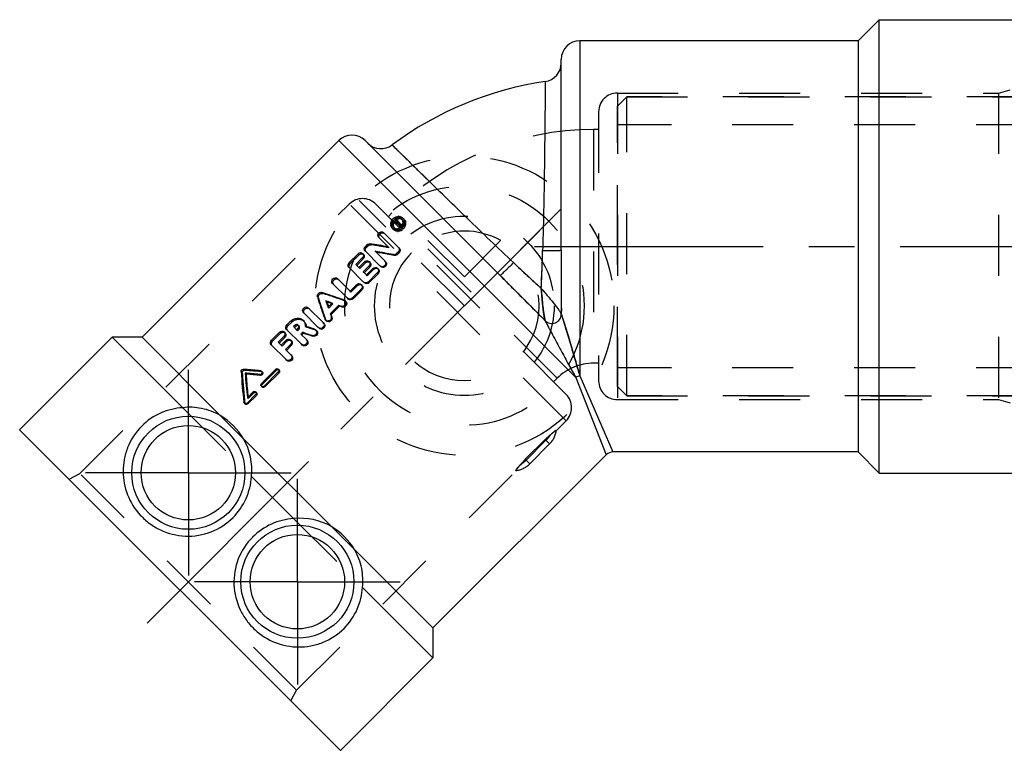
# Model space of a CAD drawing. Header units: millimetres. Extents: x 394 to 606, y 446 to 554.
# Tile 1 of 2: x 394 to 499, y 446 to 524. Entities that reach past the tile are written whole.
import ezdxf

# ---------------------------------------------------------------- set-up
doc = ezdxf.new("R2010")
doc.units = ezdxf.units.MM
doc.header["$LTSCALE"] = 65.185185
doc.linetypes.add('CENTER', pattern=[0.6, 0.375, -0.075, 0.075, -0.075])
doc.linetypes.add('HIDDEN', pattern=[0.2, 0.1, -0.1])
for name, color, linetype in [('FASEN', 7, 'CONTINUOUS'), ('KOERPER', 7, 'CONTINUOUS'), ('KONST.EL_MIT_GEO', 7, 'CONTINUOUS'), ('KURVEN', 7, 'CONTINUOUS'), ('L1', 7, 'CONTINUOUS')]:
    doc.layers.add(name, color=color, linetype=linetype)

msp = doc.modelspace()

# ---------------------------------------------------------------- linework, layer by layer
at = {"layer": 'FASEN', "color": 8, "linetype": 'HIDDEN'}
for p, q in [((458.97, 515.97), (457.97, 514.97)), ((457.97, 484.97), (457.97, 514.97)), ((458.97, 483.97), (458.97, 515.97)), ((458.97, 515.97), (540.97, 515.97)), ((458.97, 483.97), (457.97, 484.97)), ((458.97, 483.97), (540.97, 483.97))]:
    msp.add_line(p, q, dxfattribs=at)
at = {"layer": 'KOERPER', "color": 8, "linetype": 'HIDDEN'}
for p, q in [((540.97, 515.97), (458.97, 515.97)), ((457.97, 486.97), (457.97, 512.97)), ((541.97, 512.97), (457.97, 512.97)), ((541.97, 486.97), (457.97, 486.97)), ((540.97, 483.97), (458.97, 483.97))]:
    msp.add_line(p, q, dxfattribs=at)
at = {"layer": 'KOERPER', "color": 2, "linetype": 'CENTER'}
for p, q in [((412.09, 475.75), (412.09, 486.75)), ((412.09, 475.75), (401.09, 475.75)), ((412.09, 475.75), (412.09, 464.75)), ((412.09, 475.75), (423.09, 475.75)), ((423.75, 464.09), (423.75, 475.09)), ((423.75, 464.09), (412.75, 464.09)), ((423.75, 464.09), (423.75, 453.09)), ((423.75, 464.09), (434.75, 464.09))]:
    msp.add_line(p, q, dxfattribs=at)
at = {"layer": 'KONST.EL_MIT_GEO', "color": 7, "linetype": 'Continuous'}
for p, q in [((485.97, 524.22), (483.72, 521.97)), ((485.97, 475.72), (485.97, 524.22)), ((485.97, 524.22), (513.97, 524.22)), ((453.97, 521.97), (453.97, 486.12)), ((483.72, 521.97), (453.97, 521.97)), ((483.72, 521.97), (483.72, 477.97)), ((451.97, 499.56), (451.97, 519.97)), ((428.17, 511.28), (407.14, 490.25)), ((428.17, 511.28), (453.53, 485.93)), ((445.43, 496.85), (431, 511.28)), ((434.21, 502.7), (434.08, 502.57)), ((434.72, 501.93), (434.08, 502.57)), ((434.28, 502.62), (434.24, 502.58)), ((434.4, 502.42), (434.24, 502.58)), ((434.39, 502.51), (434.28, 502.62)), ((434.39, 502.51), (434.35, 502.47)), ((434.49, 502.51), (434.37, 502.63)), ((434.44, 502.47), (434.4, 502.42)), ((434.64, 502.53), (434.46, 502.72)), ((434.5, 502.38), (434.48, 502.35)), ((434.81, 502.02), (434.48, 502.35)), ((434.54, 502.36), (434.5, 502.38)), ((434.63, 502.3), (434.54, 502.36)), ((434.6, 502.46), (434.57, 502.48)), ((434.64, 502.44), (434.6, 502.46)), ((434.66, 502.28), (434.63, 502.3)), ((434.67, 502.42), (434.64, 502.44)), ((434.77, 502.36), (434.67, 502.42)), ((434.87, 502.3), (434.77, 502.36)), ((434.87, 502.3), (434.79, 502.21)), ((434.98, 502.19), (434.87, 502.3)), ((434.56, 499.86), (432.96, 501.46)), ((434.06, 501.99), (434.04, 502)), ((434.64, 502.25), (434.61, 502.27)), ((434.7, 502.12), (434.62, 502.04)), ((434.89, 502.1), (434.64, 502.25)), ((434.79, 502.21), (434.66, 502.28)), ((434.89, 502.1), (434.79, 502.21)), ((433.46, 499.92), (432.44, 500.94)), ((430.24, 499.18), (429.29, 498.23)), ((432.58, 497.89), (430.99, 499.48)), ((431.19, 500.14), (431.02, 499.96)), ((433.1, 498.41), (432.06, 499.44)), ((434.54, 499.36), (434.36, 499.19)), ((434.45, 499.1), (434.36, 499.19)), ((434.62, 499.28), (434.45, 499.1)), ((434.62, 499.28), (434.54, 499.36)), ((430.69, 498.73), (430, 498.04)), ((430.8, 498.62), (430.11, 497.93)), ((430.93, 498.32), (430.33, 497.71)), ((430.8, 498.62), (430.69, 498.73)), ((434.12, 498.99), (434.03, 499.08)), ((430.84, 496.15), (429.25, 497.74)), ((430.33, 497.71), (430, 498.04)), ((431.4, 497.85), (430.79, 497.24)), ((431.13, 496.91), (430.79, 497.24)), ((431.5, 497.75), (430.89, 497.15)), ((431.82, 497.6), (431.13, 496.91)), ((432.3, 497.13), (431.34, 496.17)), ((431.5, 497.75), (431.4, 497.85)), ((432.38, 497.04), (431.43, 496.09)), ((432.38, 497.04), (432.3, 497.13)), ((429.11, 494.42), (427.52, 496.01)), ((429.39, 495.18), (428.04, 496.53)), ((431.43, 496.09), (431.34, 496.17)), ((430.09, 495.87), (429.39, 495.18)), ((430.56, 495.39), (429.61, 494.44)), ((430.65, 495.3), (429.7, 494.35)), ((430.65, 495.3), (430.56, 495.39)), ((426.89, 494.03), (426.78, 494.14)), ((426.91, 493.96), (426.89, 494.03)), ((426.96, 494.01), (426.89, 494.03)), ((427.46, 493.91), (427.01, 493.47)), ((429.7, 494.35), (429.61, 494.44)), ((425.98, 491.29), (424.39, 492.88)), ((426.5, 491.81), (424.91, 493.4)), ((428.16, 493.66), (427.26, 492.76)), ((428.25, 493.57), (427.35, 492.67)), ((428.25, 493.57), (428.16, 493.66)), ((428.54, 493.47), (428.45, 493.56)), ((423.03, 491.97), (422.63, 491.57)), ((427.35, 492.67), (427.26, 492.76)), ((427.45, 492.39), (427.36, 492.47)), ((421.85, 490.79), (420.98, 489.92)), ((424.19, 489.49), (422.59, 491.08)), ((423.49, 491.52), (423.34, 491.38)), ((423.67, 491.05), (423.34, 491.38)), ((423.59, 491.41), (423.45, 491.27)), ((423.59, 491.41), (423.49, 491.52)), ((423.81, 491.2), (423.67, 491.05)), ((424.31, 490.76), (424.13, 490.59)), ((424.41, 490.67), (424.31, 490.76)), ((424.7, 491.4), (424.59, 491.43)), ((425.37, 491.18), (425.15, 491.25)), ((425.49, 491.14), (425.37, 491.18)), ((425.6, 491.11), (425.49, 491.14)), ((403.95, 490.25), (394.05, 480.35)), ((411.49, 482.71), (403.95, 490.25)), ((407.14, 490.25), (403.95, 490.25)), ((415.5, 481.88), (407.14, 490.25)), ((422.3, 490.34), (421.69, 489.73)), ((422.02, 489.4), (421.69, 489.73)), ((422.41, 490.23), (421.8, 489.62)), ((422.54, 489.92), (422.02, 489.4)), ((422.41, 490.23), (422.3, 490.34)), ((424.71, 490.01), (424.13, 490.59)), ((424.41, 490.67), (424.23, 490.49)), ((425.42, 490.35), (425.33, 490.43)), ((422.54, 487.85), (420.95, 489.44)), ((423.01, 489.46), (422.49, 488.94)), ((423.06, 488.37), (422.49, 488.94)), ((423.1, 489.36), (422.58, 488.84)), ((423.1, 489.36), (423.01, 489.46)), ((419.8, 486.67), (419.59, 486.69)), ((421.43, 486.82), (419.92, 485.3)), ((421.71, 486.54), (420.2, 485.02)), ((421.8, 486.45), (421.71, 486.54)), ((418.27, 486.29), (418.16, 486.4)), ((419.81, 486.17), (419.72, 486.27)), ((421.8, 486.45), (420.28, 484.94)), ((453.53, 485.93), (456.79, 477.68)), ((453.97, 486.12), (457.5, 477.97)), ((419.01, 484.39), (418.4, 483.78)), ((420.28, 484.94), (420.2, 485.02)), ((419.28, 484.11), (418.37, 483.2)), ((419.37, 484.03), (418.46, 483.12)), ((419.37, 484.03), (419.28, 484.11)), ((418.46, 483.12), (418.37, 483.2)), ((394.05, 480.35), (428.35, 446.05)), ((427.39, 470), (418, 479.39)), ((456.79, 477.68), (438.25, 459.14)), ((483.72, 477.97), (457.5, 477.97)), ((485.97, 475.72), (483.72, 477.97)), ((423.35, 470.85), (418.85, 475.35)), ((485.97, 475.72), (513.97, 475.72)), ((438.25, 459.14), (429.88, 467.5)), ((438.25, 455.95), (430.71, 463.49)), ((438.25, 459.14), (438.25, 455.95)), ((438.25, 455.95), (428.35, 446.05))]:
    msp.add_line(p, q, dxfattribs=at)
at = {"layer": 'KONST.EL_MIT_GEO', "color": 8, "linetype": 'HIDDEN'}
for p, q in [((457.97, 516.37), (457.97, 483.57)), ((457.97, 516.37), (498.74, 516.37)), ((498.74, 516.37), (499.97, 516.72)), ((498.74, 516.37), (498.74, 483.57)), ((455.97, 514.37), (455.97, 485.57)), ((455.43, 512.47), (455.43, 487.47)), ((455.97, 512.47), (455.43, 512.47)), ((400.48, 475.67), (429.3, 504.5)), ((452.5, 481.3), (429.3, 504.5)), ((452.5, 484.13), (432.13, 504.5)), ((433.86, 503.54), (433.48, 503.15)), ((451.54, 485.86), (433.86, 503.54)), ((434.32, 502.59), (434.19, 502.46)), ((434.28, 502.62), (434.21, 502.7)), ((434.48, 502.35), (434.4, 502.42)), ((434.55, 502.36), (434.44, 502.47)), ((434.56, 502.44), (434.49, 502.51)), ((434.61, 502.27), (434.5, 502.38)), ((434.55, 502.36), (434.51, 502.32)), ((434.68, 502.37), (434.57, 502.48)), ((435.02, 502.76), (434.91, 502.87)), ((435.15, 502.89), (435.04, 503)), ((434.02, 501.76), (433.91, 501.87)), ((434.15, 501.9), (434.06, 501.99)), ((434.61, 502.27), (434.58, 502.24)), ((434.81, 502.02), (434.72, 501.93)), ((434.98, 502.19), (434.89, 502.1)), ((431.63, 500.14), (431.52, 500.25)), ((430.35, 499.07), (430.24, 499.18)), ((430.84, 499.11), (430.73, 499.22)), ((431.13, 499.85), (431.02, 499.96)), ((431.31, 500.02), (431.13, 499.85)), ((431.31, 500.02), (431.19, 500.14)), ((433.56, 499.82), (433.46, 499.92)), ((434.65, 499.77), (434.56, 499.86)), ((429.4, 498.12), (429.29, 498.23)), ((430.35, 499.07), (429.4, 498.12)), ((431.04, 498.21), (430.43, 497.61)), ((431.04, 498.21), (430.93, 498.32)), ((431.53, 498.24), (431.43, 498.35)), ((433.19, 498.32), (433.1, 498.41)), ((430.43, 497.61), (430.33, 497.71)), ((431.91, 497.51), (431.22, 496.82)), ((431.91, 497.51), (431.82, 497.6)), ((432.41, 497.54), (432.32, 497.63)), ((432.67, 497.8), (432.58, 497.89)), ((430.93, 496.06), (430.84, 496.15)), ((431.22, 496.82), (431.13, 496.91)), ((426.47, 494.92), (426.36, 495.04)), ((429.48, 495.08), (429.39, 495.18)), ((430.18, 495.78), (429.48, 495.08)), ((430.18, 495.78), (430.09, 495.87)), ((430.67, 495.8), (430.58, 495.89)), ((426, 494.45), (425.89, 494.56)), ((427.55, 493.81), (427.46, 493.91)), ((428.82, 494.14), (428.73, 494.23)), ((428.94, 494.07), (428.85, 494.16)), ((429.2, 494.33), (429.11, 494.42)), ((427.11, 493.37), (427.01, 493.47)), ((427.11, 493.37), (427.06, 493.51)), ((427.55, 493.81), (427.11, 493.37)), ((427.55, 493.81), (427.41, 493.86)), ((423.15, 491.86), (422.74, 491.46)), ((423.15, 491.86), (423.03, 491.97)), ((424.46, 491.96), (424.35, 492.06)), ((426.59, 491.72), (426.5, 491.81)), ((426.78, 492.1), (426.69, 492.19)), ((426.76, 492.07), (426.85, 491.98)), ((421.96, 490.68), (421.85, 490.79)), ((422.44, 490.71), (422.33, 490.82)), ((422.74, 491.46), (422.63, 491.57)), ((423.77, 490.95), (423.67, 491.05)), ((423.91, 491.09), (423.77, 490.95)), ((423.91, 491.09), (423.81, 491.2)), ((423.94, 491.44), (423.83, 491.54)), ((424.69, 491.33), (424.59, 491.43)), ((425.69, 491.02), (425.6, 491.11)), ((425.81, 490.94), (425.72, 491.03)), ((426.07, 491.2), (425.98, 491.29)), ((421.09, 489.81), (420.98, 489.92)), ((421.96, 490.68), (421.09, 489.81)), ((422.64, 489.82), (422.12, 489.3)), ((422.64, 489.82), (422.54, 489.92)), ((423.13, 489.85), (423.03, 489.95)), ((424.8, 489.92), (424.71, 490.01)), ((422.12, 489.3), (422.02, 489.4)), ((424.27, 489.4), (424.19, 489.49)), ((422.63, 487.76), (422.54, 487.85)), ((423.15, 488.28), (423.06, 488.37)), ((417.85, 486.46), (417.74, 486.57)), ((418.1, 486.71), (417.99, 486.82)), ((419.9, 486.57), (419.8, 486.67)), ((420.01, 486.52), (419.91, 486.62)), ((421.52, 486.73), (420.01, 485.21)), ((421.52, 486.73), (421.43, 486.82)), ((421.81, 486.74), (421.72, 486.83)), ((455.97, 487.47), (455.43, 487.47)), ((451.54, 485.86), (451.15, 485.48)), ((419.1, 484.3), (419.01, 484.39)), ((419.38, 484.32), (419.3, 484.4)), ((419.9, 485.01), (419.99, 484.92)), ((420.01, 485.21), (419.92, 485.3)), ((418.49, 483.69), (418.4, 483.78)), ((418.49, 483.69), (418.47, 483.86)), ((419.1, 484.3), (418.49, 483.69)), ((457.97, 483.57), (498.74, 483.57)), ((498.74, 483.57), (499.97, 483.22)), ((411.49, 482.71), (418.85, 475.35)), ((418.12, 483.21), (418.03, 483.3)), ((418.08, 483.19), (418.17, 483.1)), ((415.5, 481.88), (418, 479.39)), ((451.44, 480.25), (452.5, 481.3)), ((448.13, 477.19), (450.25, 479.31)), ((448.21, 477.1), (450.33, 479.23)), ((450.73, 478.83), (450.25, 479.31)), ((448.61, 476.71), (450.73, 478.83)), ((448.61, 476.71), (448.13, 477.19)), ((423.67, 452.48), (447.19, 476)), ((399.36, 475.05), (400.48, 475.67)), ((423.67, 452.48), (400.48, 475.67)), ((423.35, 470.85), (430.71, 463.49)), ((427.39, 470), (429.88, 467.5)), ((423.05, 451.36), (423.67, 452.48))]:
    msp.add_line(p, q, dxfattribs=at)
at = {"layer": 'KONST.EL_MIT_GEO', "color": 2, "linetype": 'CENTER'}
msp.add_line((407.67, 459.67), (447.99, 499.99), dxfattribs=at)
at = {"layer": 'KONST.EL_MIT_GEO', "color": 7, "linetype": 'Continuous'}
for centre, radius in [((412.09, 475.75), 6.05), ((412.09, 475.75), 5.05), ((423.75, 464.09), 6.05), ((423.75, 464.09), 5.05)]:
    msp.add_circle(centre, radius, dxfattribs=at)
for centre, radius, start, end in [((453.97, 519.97), 2, 90, 180), ((449.97, 519.58), 2, 278.2548, 360), ((455.43, 481.97), 36, 98.269, 126.731), ((429.59, 509.87), 2, 45, 135), ((432.69, 512.42), 2, 225, 306.7452), ((434.46, 502.33), 0.732, 175.6052, 183.1684), ((434.47, 502.36), 0.566, 175.5136, 183.0423), ((434.58, 502.33), 0.686, 147.9605, 151.2694), ((434.64, 502.27), 0.928, 128.6958, 134.1167), ((434.64, 502.23), 0.629, 160.9979, 168.0158), ((434.67, 502.22), 0.659, 154.3121, 161.0011), ((434.63, 502.29), 0.904, 122.1084, 128.6973), ((434.59, 502.32), 0.696, 122.0658, 128.6215), ((434.36, 502.61), 0.144, 44.9992, 57.1841), ((434.58, 502.45), 0.733, 86.8705, 94.4253), ((434.58, 502.54), 0.473, 36.1029, 53.9455), ((434.41, 502.52), 0.649, 334.9599, 341.7825), ((434.43, 502.51), 0.628, 341.7814, 348.8667), ((434.45, 502.51), 0.602, 348.8697, 356.0763), ((434.48, 502.51), 0.577, 356.0837, 3.5498), ((434.59, 502.43), 0.744, 356.0828, 3.583), ((434.35, 502.31), 0.62, 224.9875, 233.8455), ((434.36, 502.33), 0.639, 233.8933, 242.2466), ((434.38, 502.34), 0.473, 216.0642, 225.0484), ((434.49, 502.23), 0.48, 199.0519, 207.3759), ((434.41, 502.43), 0.577, 266.4567, 273.9221), ((434.49, 502.32), 0.745, 266.4549, 273.9468), ((434.38, 502.5), 0.818, 280.9206, 288.0507), ((434.39, 502.51), 0.657, 288.2744, 299.2848), ((434.37, 502.54), 0.857, 288.1135, 301.687), ((434.38, 502.53), 0.679, 299.2717, 328.2861), ((434.35, 502.56), 0.88, 301.6779, 309.8158), ((434.46, 502.44), 0.868, 295.0911, 297.5258), ((434.45, 502.46), 0.888, 297.5758, 309.9162), ((434.34, 502.57), 0.9, 309.8104, 321.58), ((434.39, 502.53), 0.67, 328.2828, 334.9537), ((434.36, 502.56), 0.876, 321.6012, 328.4231), ((434.38, 502.55), 0.859, 328.4014, 341.9389), ((431.49, 499.84), 0.424, 123.7611, 135.0015), ((414.16, 393.75), 107.91, 79.6971, 80.7434), ((412.45, 387), 114.14, 79.1013, 80.1058), ((414.34, 393.03), 107.8, 80.2516, 80.4829), ((413.37, 387.43), 113.48, 79.4639, 80.2454), ((149.21, 508.61), 300.91, 357.4985, 358.2691), ((431.22, 498.03), 0.412, 118.8368, 134.9927), ((640.04, 703.25), 281.69, 226.7046, 227.5278), ((431.2, 498.05), 0.417, 314.9734, 319.4235), ((431.21, 498.04), 0.407, 319.484, 332.8942), ((-396.11, -346.67), 1191.53, 44.73856, 45.06712), ((389.39, 382.3), 118.64, 70.773, 71.844), ((538.62, 531.53), 118.64, 198.156, 199.227), ((388.53, 380.89), 119.53, 70.9925, 71.3328), ((540.03, 532.4), 119.53, 198.6672, 199.0075), ((537.95, 530.89), 117.01, 198.3954, 198.6262), ((390.03, 382.97), 117.01, 71.3738, 71.6046), ((386.91, 375.14), 126.22, 70.6496, 70.7788), ((385.67, 372.66), 128.24, 70.5147, 70.652), ((387.21, 374.68), 125.78, 70.8177, 70.9561), ((423.91, 491.41), 0.769, 31.5417, 44.9461), ((545.78, 534.01), 126.22, 199.2212, 199.3504), ((426.99, 492.29), 0.314, 209.2202, 224.9277), ((548.26, 535.25), 128.24, 199.348, 199.4853), ((546.24, 533.71), 125.78, 199.0439, 199.1823), ((423.8, 491.2), 0.298, 125.8158, 135.0503), ((423.69, 491.4), 0.205, 34.0533, 44.9804), ((387.72, 375.94), 120.52, 72.1583, 72.3268), ((388.57, 377.36), 119.62, 72.1949, 72.4195), ((422.83, 489.63), 0.412, 118.8368, 134.9927), ((388.45, 375.61), 120.54, 72.1392, 72.6425), ((386.67, 372.65), 123.96, 71.8268, 72.1576), ((530.23, 494.92), 112.81, 184.2455, 185.9129), ((410.01, 378.76), 108.35, 84.924, 85.7763), ((409.41, 375.87), 110.88, 84.6679, 85.475), ((531.45, 495.39), 113.64, 184.5363, 185.8604), ((410.34, 376.82), 109.76, 85.0497, 85.8586), ((528.98, 494.32), 111.01, 184.1459, 185.1876), ((454.37, 484.52), 1.65, 104.0776, 120.9224), ((533.51, 494.72), 115.55, 185.1844, 185.3936), ((411.87, 475.75), 7.12, 30.6764, 59.3236), ((412.18, 476.05), 6.7, 354.0358, 29.8814), ((457.5, 476.97), 1, 90, 135), ((412.05, 475.78), 6.81, 315.0279, 356.3737), ((423.78, 464.05), 6.81, 93.6263, 134.9721), ((424.05, 464.18), 6.7, 60.1185, 95.9642), ((423.75, 463.87), 7.12, 30.6764, 59.3236)]:
    msp.add_arc(centre, radius, start, end, dxfattribs=at)
at = {"layer": 'KONST.EL_MIT_GEO', "color": 8, "linetype": 'HIDDEN'}
for centre, radius, start, end in [((457.97, 514.37), 2, 90, 180), ((455.43, 481.97), 30.5, 90, 135), ((430.72, 503.08), 2, 45, 135), ((434.69, 502.21), 0.688, 147.8153, 154.308), ((434.7, 502.21), 0.7, 122.2399, 147.8321), ((345.27, 351.7), 175.2, 59.2019, 59.3158), ((434.69, 502.44), 0.461, 44.968, 54.4109), ((434.49, 502.23), 0.472, 207.3759, 215.5172), ((434.48, 502.22), 0.461, 215.5974, 225.0325), ((415.19, 394.96), 106.46, 80.0612, 81.1122), ((168.5, 507.89), 281.61, 357.4721, 358.2955), ((1643.57, 498.16), 1191.6, 179.93289, 180.26142), ((653.1, 717.32), 300.89, 226.7309, 227.5016), ((390.46, 383.05), 117.53, 70.9466, 72.1533), ((537.87, 530.47), 117.53, 197.8467, 199.0534), ((423.78, 491.37), 0.907, 1.7253, 3.808), ((423.74, 491.37), 0.946, 357.5286, 1.7062), ((389.62, 378.1), 118.54, 72.2869, 72.7933), ((410.87, 379.12), 107.83, 85.201, 86.1585), ((455.43, 481.97), 5.5, 90, 135), ((529.25, 493.98), 111.65, 183.8611, 185.5325), ((457.97, 485.57), 2, 180, 270), ((451.08, 482.72), 2, 315, 45), ((448.96, 480.6), 2.5, 315, 353.5405), ((446.84, 478.47), 2.5, 276.4595, 315)]:
    msp.add_arc(centre, radius, start, end, dxfattribs=at)
at = {"layer": 'KONST.EL_MIT_GEO', "color": 7, "linetype": 'Continuous'}
for points, knots in [([(450.26, 517.6), (450.26, 517.14), (450.24, 515.36), (450.21, 511.63), (450.14, 506.06), (450.05, 501.81), (449.98, 499.52)], [0, 0, 0, 0, 0.076733, 0.294648, 0.619112, 1, 1, 1, 1]), ([(446.87, 498.23), (445.2, 499.8), (442.13, 502.75), (438.15, 506.63), (435.49, 509.25), (434.22, 510.49), (433.89, 510.82)], [0, 0, 0, 0, 0.380889, 0.705353, 0.923267, 1, 1, 1, 1]), ([(434.21, 502.7), (434.24, 502.73), (434.31, 502.77), (434.4, 502.76), (434.43, 502.73)], [0, 0, 0, 0, 0.519075, 1, 1, 1, 1]), ([(434.84, 502.87), (434.75, 502.9), (434.62, 502.91), (434.5, 502.88), (434.47, 502.87)], [0, 0, 0, 0, 0.741533, 1, 1, 1, 1]), ([(434.85, 502.92), (434.78, 502.97), (434.66, 503.01), (434.54, 503.01), (434.51, 503.01)], [0, 0, 0, 0, 0.739547, 1, 1, 1, 1]), ([(434.53, 502.64), (434.56, 502.61), (434.59, 502.55), (434.58, 502.49), (434.57, 502.48)], [0, 0, 0, 0, 0.730739, 1, 1, 1, 1]), ([(434.62, 503.18), (434.66, 503.18), (434.81, 503.16), (434.96, 503.08), (435.04, 503)], [0, 0, 0, 0, 0.25907, 1, 1, 1, 1]), ([(435.04, 503), (435.12, 502.92), (435.2, 502.77), (435.23, 502.62), (435.23, 502.58)], [0, 0, 0, 0, 0.74012, 1, 1, 1, 1]), ([(432.44, 500.94), (432.39, 500.99), (432.32, 501.19), (432.46, 501.44), (432.71, 501.58), (432.91, 501.51), (432.96, 501.46)], [0, 0, 0, 0, 0.238629, 0.500542, 0.761696, 1, 1, 1, 1]), ([(434.44, 501.58), (434.4, 501.58), (434.25, 501.61), (434.1, 501.68), (434.02, 501.76)], [0, 0, 0, 0, 0.260633, 1, 1, 1, 1]), ([(434.53, 501.7), (434.49, 501.69), (434.34, 501.67), (434.17, 501.71), (434.07, 501.76)], [0, 0, 0, 0, 0.259401, 1, 1, 1, 1]), ([(430.24, 499.18), (430.31, 499.25), (430.48, 499.34), (430.67, 499.28), (430.73, 499.22)], [0, 0, 0, 0, 0.52398, 1, 1, 1, 1]), ([(430.73, 499.22), (430.79, 499.16), (430.85, 498.97), (430.76, 498.79), (430.69, 498.73)], [0, 0, 0, 0, 0.476166, 1, 1, 1, 1]), ([(430.99, 499.48), (430.93, 499.54), (430.87, 499.73), (430.96, 499.9), (431.02, 499.96)], [0, 0, 0, 0, 0.476451, 1, 1, 1, 1]), ([(434.36, 499.19), (434.34, 499.17), (434.25, 499.09), (434.12, 499.07), (434.03, 499.08)], [0, 0, 0, 0, 0.260575, 1, 1, 1, 1]), ([(434.56, 499.86), (434.62, 499.8), (434.69, 499.61), (434.6, 499.43), (434.54, 499.36)], [0, 0, 0, 0, 0.485574, 1, 1, 1, 1]), ([(434.73, 499.62), (434.75, 499.53), (434.72, 499.4), (434.65, 499.3), (434.62, 499.28)], [0, 0, 0, 0, 0.739704, 1, 1, 1, 1]), ([(449.98, 499.52), (450.24, 499.52), (450.61, 499.52), (451.07, 499.52), (451.37, 499.53), (451.61, 499.53), (451.78, 499.54), (451.88, 499.55), (451.93, 499.55), (451.95, 499.55), (451.97, 499.55), (451.97, 499.56)], [0, 0, 0, 0, 0.382902, 0.555633, 0.706941, 0.831148, 0.92342, 0.956465, 0.980307, 0.994804, 1, 1, 1, 1]), ([(451.97, 499.56), (451.97, 498.98), (451.97, 496.7), (451.97, 494.42), (451.98, 492.72)], [0, 0, 0, 0, 0.254174, 1, 1, 1, 1]), ([(429.25, 497.74), (429.19, 497.8), (429.13, 497.99), (429.22, 498.16), (429.29, 498.23)], [0, 0, 0, 0, 0.476451, 1, 1, 1, 1]), ([(430.91, 498.97), (430.93, 498.88), (430.9, 498.74), (430.82, 498.64), (430.8, 498.62)], [0, 0, 0, 0, 0.736016, 1, 1, 1, 1]), ([(431.03, 498.39), (431.09, 498.42), (431.24, 498.46), (431.38, 498.39), (431.43, 498.35)], [0, 0, 0, 0, 0.513767, 1, 1, 1, 1]), ([(431.43, 498.35), (431.49, 498.28), (431.55, 498.09), (431.46, 497.92), (431.4, 497.85)], [0, 0, 0, 0, 0.480365, 1, 1, 1, 1]), ([(433.1, 498.41), (433.16, 498.34), (433.23, 498.15), (433.1, 497.88), (432.83, 497.75), (432.64, 497.82), (432.58, 497.89)], [0, 0, 0, 0, 0.243179, 0.500556, 0.757166, 1, 1, 1, 1]), ([(433.27, 498.19), (433.29, 498.11), (433.28, 497.94), (433.12, 497.75), (432.88, 497.68), (432.72, 497.74), (432.67, 497.8)], [0, 0, 0, 0, 0.247893, 0.508069, 0.761207, 1, 1, 1, 1]), ([(434.45, 499.1), (434.43, 499.08), (434.33, 499.01), (434.2, 498.98), (434.12, 498.99)], [0, 0, 0, 0, 0.261355, 1, 1, 1, 1]), ([(446.87, 498.23), (446.69, 498.05), (446.43, 497.79), (446.09, 497.46), (445.88, 497.25), (445.7, 497.09), (445.58, 496.97), (445.51, 496.91), (445.47, 496.87), (445.45, 496.86), (445.44, 496.85), (445.43, 496.85)], [0, 0, 0, 0, 0.382903, 0.555634, 0.706943, 0.83115, 0.923421, 0.956466, 0.980308, 0.994804, 1, 1, 1, 1]), ([(431.82, 497.6), (431.89, 497.67), (432.06, 497.76), (432.26, 497.69), (432.32, 497.63)], [0, 0, 0, 0, 0.515585, 1, 1, 1, 1]), ([(432.32, 497.63), (432.38, 497.56), (432.45, 497.37), (432.36, 497.19), (432.3, 497.13)], [0, 0, 0, 0, 0.484715, 1, 1, 1, 1]), ([(432.49, 497.38), (432.51, 497.3), (432.48, 497.16), (432.41, 497.06), (432.38, 497.04)], [0, 0, 0, 0, 0.739093, 1, 1, 1, 1]), ([(427.52, 496.01), (427.46, 496.07), (427.4, 496.26), (427.53, 496.52), (427.79, 496.65), (427.98, 496.59), (428.04, 496.53)], [0, 0, 0, 0, 0.238629, 0.500542, 0.761696, 1, 1, 1, 1]), ([(430.09, 495.87), (430.15, 495.93), (430.33, 496.02), (430.52, 495.95), (430.58, 495.89)], [0, 0, 0, 0, 0.515585, 1, 1, 1, 1]), ([(431.34, 496.17), (431.28, 496.11), (431.1, 496.02), (430.91, 496.09), (430.84, 496.15)], [0, 0, 0, 0, 0.514659, 1, 1, 1, 1]), ([(431.43, 496.09), (431.36, 496.02), (431.19, 495.93), (430.99, 496), (430.93, 496.06)], [0, 0, 0, 0, 0.517038, 1, 1, 1, 1]), ([(425.89, 494.56), (425.85, 494.68), (425.94, 494.99), (426.24, 495.08), (426.36, 495.04)], [0, 0, 0, 0, 0.500291, 1, 1, 1, 1]), ([(430.58, 495.89), (430.65, 495.83), (430.72, 495.64), (430.63, 495.46), (430.56, 495.39)], [0, 0, 0, 0, 0.484715, 1, 1, 1, 1]), ([(430.76, 495.65), (430.78, 495.56), (430.75, 495.42), (430.67, 495.33), (430.65, 495.3)], [0, 0, 0, 0, 0.739093, 1, 1, 1, 1]), ([(449.83, 495.47), (449.86, 495.14), (449.91, 494.48), (449.99, 493.67), (450.06, 493.04), (450.12, 492.62), (450.19, 492.28), (450.23, 492.08), (450.26, 492.01)], [0, 0, 0, 0, 0.284258, 0.56759, 0.703577, 0.829349, 0.933993, 1, 1, 1, 1]), ([(449.83, 495.47), (450.05, 495.22), (450.48, 494.72), (451, 494.09), (451.39, 493.59), (451.65, 493.25), (451.85, 492.96), (451.95, 492.8), (451.98, 492.72)], [0, 0, 0, 0, 0.28433, 0.567757, 0.703623, 0.829787, 0.934295, 1, 1, 1, 1]), ([(428.93, 494), (428.96, 493.88), (428.87, 493.59), (428.57, 493.52), (428.45, 493.56)], [0, 0, 0, 0, 0.501824, 1, 1, 1, 1]), ([(429.02, 493.93), (429.05, 493.81), (428.96, 493.51), (428.66, 493.43), (428.54, 493.47)], [0, 0, 0, 0, 0.501364, 1, 1, 1, 1]), ([(429.61, 494.44), (429.54, 494.37), (429.36, 494.28), (429.17, 494.35), (429.11, 494.42)], [0, 0, 0, 0, 0.514659, 1, 1, 1, 1]), ([(429.7, 494.35), (429.63, 494.29), (429.45, 494.2), (429.26, 494.27), (429.2, 494.33)], [0, 0, 0, 0, 0.517038, 1, 1, 1, 1]), ([(424.39, 492.88), (424.33, 492.94), (424.27, 493.13), (424.41, 493.39), (424.66, 493.52), (424.85, 493.46), (424.91, 493.4)], [0, 0, 0, 0, 0.238629, 0.500542, 0.761696, 1, 1, 1, 1]), ([(423.03, 491.97), (423.21, 492.15), (423.58, 492.33), (424.07, 492.27), (424.27, 492.14), (424.35, 492.06)], [0, 0, 0, 0, 0.517808, 0.762729, 1, 1, 1, 1]), ([(424.35, 492.06), (424.43, 491.98), (424.56, 491.78), (424.59, 491.55), (424.59, 491.43)], [0, 0, 0, 0, 0.490005, 1, 1, 1, 1]), ([(426.5, 491.81), (426.57, 491.75), (426.64, 491.56), (426.51, 491.29), (426.24, 491.16), (426.05, 491.23), (425.98, 491.29)], [0, 0, 0, 0, 0.243179, 0.500556, 0.757166, 1, 1, 1, 1]), ([(427.36, 492.47), (427.39, 492.4), (427.38, 492.22), (427.22, 492.02), (426.98, 491.95), (426.82, 492.02), (426.76, 492.07)], [0, 0, 0, 0, 0.248787, 0.506378, 0.759258, 1, 1, 1, 1]), ([(427.45, 492.39), (427.47, 492.31), (427.47, 492.14), (427.31, 491.94), (427.07, 491.86), (426.91, 491.93), (426.85, 491.98)], [0, 0, 0, 0, 0.248477, 0.507393, 0.760804, 1, 1, 1, 1]), ([(450.26, 492.01), (450.39, 491.87), (450.76, 491.68), (451.38, 491.75), (451.86, 492.13), (451.98, 492.53), (451.98, 492.72)], [0, 0, 0, 0, 0.247363, 0.499997, 0.752631, 1, 1, 1, 1]), ([(450.26, 492.01), (450.27, 491.98), (450.31, 491.89), (450.42, 491.66), (450.6, 491.33), (450.82, 490.92), (451.12, 490.36), (451.49, 489.67), (452.06, 488.61), (452.73, 487.37), (453.27, 486.4), (453.53, 485.93)], [0, 0, 0, 0, 0.015827, 0.042781, 0.108314, 0.177573, 0.247136, 0.38427, 0.517366, 0.769195, 1, 1, 1, 1]), ([(451.98, 492.72), (452, 492.69), (452.03, 492.6), (452.11, 492.36), (452.22, 492.01), (452.36, 491.56), (452.54, 490.95), (452.77, 490.2), (453.11, 489.05), (453.51, 487.69), (453.82, 486.63), (453.97, 486.12)], [0, 0, 0, 0, 0.015844, 0.042768, 0.108313, 0.177571, 0.247134, 0.384268, 0.517365, 0.769195, 1, 1, 1, 1]), ([(421.85, 490.79), (421.91, 490.86), (422.08, 490.95), (422.27, 490.88), (422.33, 490.82)], [0, 0, 0, 0, 0.52398, 1, 1, 1, 1]), ([(422.33, 490.82), (422.39, 490.77), (422.46, 490.57), (422.37, 490.4), (422.3, 490.34)], [0, 0, 0, 0, 0.476166, 1, 1, 1, 1]), ([(422.59, 491.08), (422.53, 491.14), (422.47, 491.33), (422.56, 491.51), (422.63, 491.57)], [0, 0, 0, 0, 0.476451, 1, 1, 1, 1]), ([(423.83, 491.54), (423.79, 491.59), (423.65, 491.63), (423.53, 491.57), (423.49, 491.52)], [0, 0, 0, 0, 0.477824, 1, 1, 1, 1]), ([(423.88, 491.48), (423.82, 491.5), (423.72, 491.5), (423.65, 491.46), (423.63, 491.44)], [0, 0, 0, 0, 0.736713, 1, 1, 1, 1]), ([(423.81, 491.2), (423.85, 491.24), (423.91, 491.34), (423.89, 491.47), (423.86, 491.51)], [0, 0, 0, 0, 0.517416, 1, 1, 1, 1]), ([(425.81, 490.89), (425.84, 490.76), (425.75, 490.47), (425.45, 490.39), (425.33, 490.43)], [0, 0, 0, 0, 0.501076, 1, 1, 1, 1]), ([(425.89, 490.81), (425.93, 490.69), (425.84, 490.39), (425.54, 490.31), (425.42, 490.35)], [0, 0, 0, 0, 0.500482, 1, 1, 1, 1]), ([(426.67, 491.59), (426.69, 491.52), (426.68, 491.35), (426.52, 491.15), (426.28, 491.08), (426.13, 491.15), (426.07, 491.2)], [0, 0, 0, 0, 0.247893, 0.508069, 0.761207, 1, 1, 1, 1]), ([(420.95, 489.44), (420.89, 489.5), (420.82, 489.69), (420.92, 489.86), (420.98, 489.92)], [0, 0, 0, 0, 0.476451, 1, 1, 1, 1]), ([(422.52, 490.57), (422.54, 490.48), (422.51, 490.35), (422.43, 490.25), (422.41, 490.23)], [0, 0, 0, 0, 0.736016, 1, 1, 1, 1]), ([(422.63, 489.99), (422.7, 490.03), (422.84, 490.06), (422.98, 490), (423.03, 489.95)], [0, 0, 0, 0, 0.513767, 1, 1, 1, 1]), ([(423.03, 489.95), (423.09, 489.89), (423.16, 489.7), (423.07, 489.52), (423.01, 489.46)], [0, 0, 0, 0, 0.480365, 1, 1, 1, 1]), ([(423.21, 489.7), (423.23, 489.61), (423.2, 489.48), (423.13, 489.38), (423.1, 489.36)], [0, 0, 0, 0, 0.737703, 1, 1, 1, 1]), ([(424.71, 490.01), (424.77, 489.95), (424.84, 489.76), (424.71, 489.49), (424.44, 489.36), (424.25, 489.43), (424.19, 489.49)], [0, 0, 0, 0, 0.243179, 0.500556, 0.757166, 1, 1, 1, 1]), ([(424.87, 489.79), (424.89, 489.72), (424.88, 489.55), (424.72, 489.35), (424.48, 489.28), (424.33, 489.35), (424.27, 489.4)], [0, 0, 0, 0, 0.247893, 0.508069, 0.761207, 1, 1, 1, 1]), ([(423.06, 488.37), (423.12, 488.3), (423.19, 488.11), (423.06, 487.84), (422.79, 487.71), (422.6, 487.78), (422.54, 487.85)], [0, 0, 0, 0, 0.243179, 0.500556, 0.757166, 1, 1, 1, 1]), ([(423.22, 488.15), (423.25, 488.07), (423.24, 487.9), (423.08, 487.71), (422.84, 487.64), (422.68, 487.7), (422.63, 487.76)], [0, 0, 0, 0, 0.247893, 0.508069, 0.761207, 1, 1, 1, 1]), ([(417.74, 486.57), (417.73, 486.64), (417.79, 486.77), (417.92, 486.83), (417.99, 486.82)], [0, 0, 0, 0, 0.499142, 1, 1, 1, 1]), ([(421.43, 486.82), (421.47, 486.86), (421.58, 486.91), (421.69, 486.87), (421.72, 486.83)], [0, 0, 0, 0, 0.515152, 1, 1, 1, 1]), ([(421.72, 486.83), (421.76, 486.8), (421.8, 486.68), (421.75, 486.58), (421.71, 486.54)], [0, 0, 0, 0, 0.486104, 1, 1, 1, 1]), ([(419.95, 486.44), (419.94, 486.39), (419.88, 486.29), (419.77, 486.26), (419.72, 486.27)], [0, 0, 0, 0, 0.505591, 1, 1, 1, 1]), ([(420.06, 486.38), (420.05, 486.32), (419.99, 486.21), (419.87, 486.16), (419.81, 486.17)], [0, 0, 0, 0, 0.502532, 1, 1, 1, 1]), ([(419.01, 484.39), (419.04, 484.43), (419.15, 484.48), (419.26, 484.44), (419.3, 484.4)], [0, 0, 0, 0, 0.515152, 1, 1, 1, 1]), ([(419.3, 484.4), (419.33, 484.37), (419.37, 484.26), (419.32, 484.15), (419.28, 484.11)], [0, 0, 0, 0, 0.486104, 1, 1, 1, 1]), ([(420.2, 485.02), (420.16, 484.98), (420.05, 484.93), (419.94, 484.98), (419.9, 485.01)], [0, 0, 0, 0, 0.514757, 1, 1, 1, 1]), ([(420.28, 484.94), (420.24, 484.9), (420.14, 484.85), (420.03, 484.89), (419.99, 484.92)], [0, 0, 0, 0, 0.517139, 1, 1, 1, 1]), ([(411.49, 482.71), (410.7, 482.66), (409.07, 482.28), (407.69, 481.33), (407.1, 480.74)], [0, 0, 0, 0, 0.486866, 1, 1, 1, 1]), ([(415.5, 481.88), (414.89, 482.23), (413.57, 482.73), (412.16, 482.79), (411.49, 482.71)], [0, 0, 0, 0, 0.512372, 1, 1, 1, 1]), ([(418.37, 483.2), (418.34, 483.16), (418.23, 483.11), (418.12, 483.15), (418.08, 483.19)], [0, 0, 0, 0, 0.514559, 1, 1, 1, 1]), ([(418.46, 483.12), (418.42, 483.08), (418.32, 483.03), (418.21, 483.07), (418.17, 483.1)], [0, 0, 0, 0, 0.51694, 1, 1, 1, 1]), ([(407.1, 480.74), (406.45, 480.09), (405.68, 478.91), (405.19, 477.18), (405.03, 475.47), (405.44, 473.33), (406.61, 471.47), (407.92, 470.29), (409.48, 469.35), (411.78, 468.78), (414.6, 469.25), (416.21, 470.31), (416.87, 470.97)], [0, 0, 0, 0, 0.128183, 0.189794, 0.249739, 0.367231, 0.48674, 0.548546, 0.611615, 0.739887, 0.86979, 1, 1, 1, 1]), ([(418.97, 468.87), (418.31, 468.21), (417.25, 466.6), (416.78, 463.78), (417.35, 461.48), (418.29, 459.92), (419.47, 458.61), (421.33, 457.44), (423.47, 457.03), (425.18, 457.19), (426.91, 457.68), (428.09, 458.45), (428.74, 459.1)], [0, 0, 0, 0, 0.13021, 0.260113, 0.388385, 0.451454, 0.51326, 0.63277, 0.750261, 0.810206, 0.871817, 1, 1, 1, 1]), ([(430.71, 463.49), (430.79, 464.16), (430.73, 465.57), (430.23, 466.89), (429.88, 467.5)], [0, 0, 0, 0, 0.487547, 1, 1, 1, 1]), ([(428.74, 459.1), (429.33, 459.69), (430.28, 461.07), (430.66, 462.7), (430.71, 463.49)], [0, 0, 0, 0, 0.513139, 1, 1, 1, 1])]:
    msp.add_open_spline(points, degree=3, knots=knots, dxfattribs=at)
at = {"layer": 'KONST.EL_MIT_GEO', "color": 8, "linetype": 'HIDDEN'}
for points, knots in [([(433.89, 510.82), (433.97, 510.74), (434.3, 510.41), (435.03, 509.69), (436.21, 508.53), (438.55, 506.24), (442.13, 502.75), (445.2, 499.8), (446.87, 498.23)], [0, 0, 0, 0, 0.01938, 0.076733, 0.169738, 0.294647, 0.619111, 1, 1, 1, 1]), ([(434.02, 501.76), (433.96, 501.83), (433.86, 501.99), (433.81, 502.39), (434.05, 502.86), (434.53, 503.1), (434.92, 503.06), (435.09, 502.96), (435.15, 502.89)], [0, 0, 0, 0, 0.11798, 0.241442, 0.500842, 0.759966, 0.882845, 1, 1, 1, 1]), ([(434.15, 501.9), (434.25, 501.8), (434.57, 501.69), (435, 501.91), (435.22, 502.34), (435.12, 502.66), (435.02, 502.76)], [0, 0, 0, 0, 0.23815, 0.499817, 0.76158, 1, 1, 1, 1]), ([(434.32, 502.59), (434.35, 502.62), (434.44, 502.67), (434.54, 502.64), (434.57, 502.61)], [0, 0, 0, 0, 0.523835, 1, 1, 1, 1]), ([(432.56, 500.82), (432.5, 500.88), (432.44, 501.08), (432.57, 501.33), (432.83, 501.46), (433.02, 501.4), (433.08, 501.34)], [0, 0, 0, 0, 0.237447, 0.500546, 0.762879, 1, 1, 1, 1]), ([(430.35, 499.07), (430.42, 499.13), (430.59, 499.22), (430.78, 499.16), (430.84, 499.11)], [0, 0, 0, 0, 0.526344, 1, 1, 1, 1]), ([(431.1, 499.37), (431.04, 499.43), (430.98, 499.62), (431.07, 499.78), (431.13, 499.85)], [0, 0, 0, 0, 0.474087, 1, 1, 1, 1]), ([(431.31, 500.02), (431.33, 500.04), (431.42, 500.12), (431.55, 500.15), (431.63, 500.14)], [0, 0, 0, 0, 0.264273, 1, 1, 1, 1]), ([(449.98, 499.52), (450.24, 499.52), (450.61, 499.52), (451.07, 499.52), (451.37, 499.53), (451.61, 499.53), (451.78, 499.54), (451.88, 499.55), (451.93, 499.55), (451.95, 499.55), (451.97, 499.55), (451.97, 499.56)], [0, 0, 0, 0, 0.382903, 0.555635, 0.706943, 0.83115, 0.923421, 0.956466, 0.980308, 0.994804, 1, 1, 1, 1]), ([(429.36, 497.63), (429.3, 497.69), (429.24, 497.88), (429.34, 498.05), (429.4, 498.12)], [0, 0, 0, 0, 0.474087, 1, 1, 1, 1]), ([(431.04, 498.21), (431.1, 498.28), (431.27, 498.37), (431.47, 498.3), (431.53, 498.24)], [0, 0, 0, 0, 0.522243, 1, 1, 1, 1]), ([(431.91, 497.51), (431.98, 497.58), (432.16, 497.67), (432.35, 497.6), (432.41, 497.54)], [0, 0, 0, 0, 0.517969, 1, 1, 1, 1]), ([(427.63, 495.9), (427.57, 495.96), (427.51, 496.15), (427.65, 496.4), (427.9, 496.54), (428.09, 496.48), (428.15, 496.42)], [0, 0, 0, 0, 0.237447, 0.500546, 0.762879, 1, 1, 1, 1]), ([(445.43, 496.85), (445.84, 496.44), (447.45, 494.83), (449.06, 493.22), (450.26, 492.01)], [0, 0, 0, 0, 0.254174, 1, 1, 1, 1]), ([(426, 494.45), (425.96, 494.57), (426.05, 494.87), (426.35, 494.96), (426.47, 494.92)], [0, 0, 0, 0, 0.500293, 1, 1, 1, 1]), ([(430.18, 495.78), (430.24, 495.84), (430.42, 495.93), (430.61, 495.86), (430.67, 495.8)], [0, 0, 0, 0, 0.517969, 1, 1, 1, 1]), ([(450.26, 492.01), (450.23, 492.08), (450.18, 492.28), (450.12, 492.62), (450.06, 493.04), (449.99, 493.67), (449.91, 494.48), (449.86, 495.14), (449.83, 495.47)], [0, 0, 0, 0, 0.065702, 0.170211, 0.296374, 0.432241, 0.715669, 1, 1, 1, 1]), ([(424.5, 492.77), (424.44, 492.83), (424.39, 493.02), (424.52, 493.28), (424.77, 493.41), (424.97, 493.35), (425.02, 493.29)], [0, 0, 0, 0, 0.237447, 0.500546, 0.762879, 1, 1, 1, 1]), ([(423.15, 491.86), (423.32, 492.04), (423.69, 492.22), (424.17, 492.16), (424.38, 492.04), (424.46, 491.96)], [0, 0, 0, 0, 0.520086, 0.764374, 1, 1, 1, 1]), ([(453.97, 486.12), (453.82, 486.63), (453.51, 487.69), (453.11, 489.05), (452.77, 490.2), (452.54, 490.95), (452.36, 491.56), (452.22, 492.01), (452.11, 492.36), (452.03, 492.6), (452, 492.69), (451.98, 492.72)], [0, 0, 0, 0, 0.230795, 0.482612, 0.615701, 0.752827, 0.822386, 0.891645, 0.957195, 0.984141, 1, 1, 1, 1]), ([(421.96, 490.68), (422.03, 490.74), (422.2, 490.83), (422.39, 490.77), (422.44, 490.71)], [0, 0, 0, 0, 0.526344, 1, 1, 1, 1]), ([(422.7, 490.97), (422.65, 491.03), (422.59, 491.22), (422.68, 491.39), (422.74, 491.46)], [0, 0, 0, 0, 0.474087, 1, 1, 1, 1]), ([(423.91, 491.09), (423.96, 491.14), (424.02, 491.26), (423.98, 491.4), (423.94, 491.44)], [0, 0, 0, 0, 0.523204, 1, 1, 1, 1]), ([(421.06, 489.33), (421, 489.38), (420.94, 489.58), (421.03, 489.74), (421.09, 489.81)], [0, 0, 0, 0, 0.474087, 1, 1, 1, 1]), ([(422.64, 489.82), (422.71, 489.89), (422.88, 489.98), (423.07, 489.91), (423.13, 489.85)], [0, 0, 0, 0, 0.522243, 1, 1, 1, 1]), ([(417.85, 486.46), (417.85, 486.52), (417.9, 486.66), (418.04, 486.71), (418.1, 486.71)], [0, 0, 0, 0, 0.499138, 1, 1, 1, 1]), ([(421.52, 486.73), (421.56, 486.77), (421.67, 486.82), (421.78, 486.78), (421.81, 486.74)], [0, 0, 0, 0, 0.517536, 1, 1, 1, 1]), ([(419.99, 484.92), (419.96, 484.96), (419.92, 485.07), (419.97, 485.17), (420.01, 485.21)], [0, 0, 0, 0, 0.483322, 1, 1, 1, 1]), ([(419.1, 484.3), (419.13, 484.34), (419.24, 484.39), (419.35, 484.35), (419.38, 484.32)], [0, 0, 0, 0, 0.517536, 1, 1, 1, 1]), ([(450.86, 479.86), (450.93, 479.92), (451.05, 480.02), (451.25, 480.19), (451.32, 480.25), (451.45, 480.33), (451.44, 480.31)], [0, 0, 0, 0, 0.362688, 0.680437, 0.918619, 1, 1, 1, 1]), ([(450.25, 479.31), (450.4, 479.45), (450.61, 479.63), (450.81, 479.81), (450.86, 479.86)], [0, 0, 0, 0, 0.754843, 1, 1, 1, 1]), ([(450.33, 479.23), (450.48, 479.37), (450.66, 479.58), (450.82, 479.8), (450.86, 479.86)], [0, 0, 0, 0, 0.754367, 1, 1, 1, 1]), ([(447.58, 476.58), (447.62, 476.63), (447.8, 476.83), (447.99, 477.03), (448.13, 477.19)], [0, 0, 0, 0, 0.245158, 1, 1, 1, 1]), ([(447.58, 476.58), (447.63, 476.61), (447.86, 476.78), (448.06, 476.96), (448.21, 477.1)], [0, 0, 0, 0, 0.245633, 1, 1, 1, 1]), ([(447.58, 476.58), (447.52, 476.51), (447.41, 476.39), (447.25, 476.19), (447.19, 476.12), (447.1, 475.99), (447.12, 475.99)], [0, 0, 0, 0, 0.362711, 0.680473, 0.918639, 1, 1, 1, 1]), ([(447.12, 475.99), (447.11, 475.99), (447.12, 476.02), (447.13, 476.03), (447.17, 476.08), (447.22, 476.15), (447.26, 476.21), (447.29, 476.24)], [0, 0, 0, 0, 0.060926, 0.150027, 0.273679, 0.599734, 1, 1, 1, 1]), ([(447.29, 476.24), (447.31, 476.27), (447.41, 476.38), (447.5, 476.49), (447.58, 476.58)], [0, 0, 0, 0, 0.229721, 1, 1, 1, 1])]:
    msp.add_open_spline(points, degree=3, knots=knots, dxfattribs=at)
at = {"layer": 'KONST.EL_MIT_GEO', "color": 7, "linetype": 'Continuous'}
for points in [[(433.73, 502.39), (433.74, 502.46), (433.75, 502.52), (433.77, 502.58)], [(433.8, 502.02), (433.76, 502.11), (433.73, 502.2), (433.73, 502.29)], [(433.77, 502.58), (433.81, 502.72), (433.9, 502.84), (434, 502.94)], [(433.98, 502.66), (433.94, 502.58), (433.91, 502.49), (433.9, 502.4)], [(433.9, 502.33), (433.91, 502.23), (433.94, 502.14), (434, 502.06)], [(434.16, 502.87), (434.1, 502.82), (434.04, 502.76), (434, 502.69)], [(434.02, 502.37), (434.01, 502.32), (434.01, 502.27), (434.01, 502.22)], [(434.15, 503.06), (434.2, 503.09), (434.26, 503.12), (434.33, 503.14)], [(434.51, 503.01), (434.41, 503), (434.31, 502.97), (434.22, 502.91)], [(434.33, 502.64), (434.32, 502.64), (434.3, 502.64), (434.28, 502.62)], [(434.33, 503.14), (434.39, 503.16), (434.46, 503.18), (434.52, 503.18)], [(434.47, 502.87), (434.43, 502.85), (434.38, 502.83), (434.33, 502.8)], [(434.37, 502.63), (434.36, 502.64), (434.35, 502.64), (434.33, 502.64)], [(434.48, 502.52), (434.46, 502.54), (434.41, 502.53), (434.39, 502.51)], [(434.44, 502.47), (434.45, 502.48), (434.46, 502.49), (434.46, 502.5)], [(434.46, 502.5), (434.46, 502.52), (434.46, 502.54), (434.45, 502.55)], [(434.64, 502.53), (434.66, 502.51), (434.67, 502.49), (434.68, 502.47)], [(434.68, 502.47), (434.69, 502.45), (434.69, 502.43), (434.69, 502.41)], [(435.03, 502.69), (435.01, 502.73), (434.99, 502.77), (434.96, 502.81)], [(435.06, 502.54), (435.05, 502.59), (435.04, 502.64), (435.03, 502.69)], [(435.15, 502.89), (435.19, 502.85), (435.23, 502.8), (435.26, 502.74)], [(435.23, 502.58), (435.24, 502.48), (435.22, 502.38), (435.19, 502.28)], [(435.33, 502.38), (435.32, 502.24), (435.28, 502.11), (435.21, 502)], [(435.26, 502.74), (435.3, 502.66), (435.33, 502.57), (435.33, 502.47)], [(433.91, 501.87), (433.87, 501.92), (433.83, 501.97), (433.8, 502.02)], [(434.01, 502.22), (434.01, 502.17), (434.02, 502.12), (434.04, 502.07)], [(434.04, 502), (434.09, 501.95), (434.16, 501.91), (434.23, 501.89)], [(434.23, 501.89), (434.27, 501.87), (434.32, 501.86), (434.37, 501.86)], [(434.45, 501.86), (434.5, 501.86), (434.55, 501.87), (434.6, 501.89)], [(434.83, 501.66), (434.74, 501.62), (434.64, 501.59), (434.54, 501.58)], [(435.21, 502), (435.16, 501.92), (435.09, 501.84), (435.02, 501.78)], [(431.26, 500.19), (431.33, 500.24), (431.43, 500.27), (431.52, 500.25)], [(434.65, 499.77), (434.69, 499.73), (434.72, 499.68), (434.73, 499.62)], [(430.84, 499.11), (430.88, 499.07), (430.9, 499.02), (430.91, 498.97)], [(431.53, 498.24), (431.57, 498.2), (431.59, 498.15), (431.61, 498.1)], [(431.61, 498.1), (431.62, 498.02), (431.61, 497.93), (431.57, 497.86)], [(433.19, 498.32), (433.22, 498.28), (433.25, 498.24), (433.27, 498.19)], [(432.41, 497.54), (432.45, 497.5), (432.48, 497.44), (432.49, 497.38)], [(430.67, 495.8), (430.71, 495.76), (430.74, 495.71), (430.76, 495.65)], [(428.73, 494.23), (428.78, 494.22), (428.82, 494.19), (428.85, 494.16)], [(428.85, 494.16), (428.89, 494.12), (428.92, 494.06), (428.93, 494)], [(428.94, 494.07), (428.98, 494.03), (429, 493.98), (429.02, 493.93)], [(424.57, 491.82), (424.64, 491.7), (424.68, 491.57), (424.69, 491.43)], [(426.71, 492.14), (426.7, 492.16), (426.7, 492.17), (426.69, 492.19)], [(422.44, 490.71), (422.48, 490.68), (422.51, 490.62), (422.52, 490.57)], [(425.6, 491.11), (425.65, 491.09), (425.69, 491.07), (425.72, 491.03)], [(425.72, 491.03), (425.76, 490.99), (425.79, 490.94), (425.81, 490.89)], [(425.81, 490.94), (425.85, 490.91), (425.88, 490.86), (425.89, 490.81)], [(426.59, 491.72), (426.63, 491.69), (426.66, 491.64), (426.67, 491.59)], [(423.13, 489.85), (423.17, 489.81), (423.2, 489.76), (423.21, 489.7)], [(424.8, 489.92), (424.83, 489.89), (424.86, 489.84), (424.87, 489.79)], [(423.15, 488.28), (423.18, 488.24), (423.21, 488.19), (423.22, 488.15)], [(419.8, 486.67), (419.84, 486.67), (419.88, 486.65), (419.91, 486.62)], [(419.91, 486.62), (419.95, 486.58), (419.97, 486.5), (419.95, 486.44)], [(420.01, 486.52), (420.02, 486.51), (420.03, 486.5), (420.04, 486.48)], [(421.86, 486.58), (421.86, 486.54), (421.83, 486.49), (421.8, 486.45)], [(421.81, 486.74), (421.85, 486.7), (421.87, 486.64), (421.86, 486.58)], [(420.04, 486.48), (420.05, 486.45), (420.06, 486.42), (420.06, 486.38)], [(419.9, 485.01), (419.86, 485.05), (419.84, 485.12), (419.85, 485.17)], [(419.85, 485.17), (419.86, 485.22), (419.88, 485.27), (419.92, 485.3)], [(419.44, 484.16), (419.43, 484.11), (419.41, 484.06), (419.37, 484.03)], [(419.38, 484.32), (419.42, 484.28), (419.44, 484.21), (419.44, 484.16)], [(418.04, 483.26), (418.03, 483.28), (418.03, 483.29), (418.03, 483.3)], [(418.08, 483.19), (418.06, 483.21), (418.05, 483.24), (418.04, 483.26)]]:
    msp.add_open_spline(points, degree=3, dxfattribs=at)
at = {"layer": 'KONST.EL_MIT_GEO', "color": 8, "linetype": 'HIDDEN'}
for points in [[(434.55, 502.36), (434.57, 502.38), (434.58, 502.42), (434.56, 502.44)], [(434.69, 502.41), (434.68, 502.4), (434.68, 502.38), (434.68, 502.37)], [(434.96, 502.81), (434.92, 502.84), (434.88, 502.86), (434.84, 502.87)], [(428.82, 494.14), (428.87, 494.13), (428.91, 494.1), (428.94, 494.07)], [(426.85, 491.98), (426.82, 492.01), (426.8, 492.06), (426.78, 492.1)], [(423.94, 491.44), (423.92, 491.46), (423.9, 491.47), (423.88, 491.48)], [(425.69, 491.02), (425.74, 491), (425.78, 490.98), (425.81, 490.94)], [(419.9, 486.57), (419.94, 486.57), (419.98, 486.55), (420.01, 486.52)], [(418.17, 483.1), (418.14, 483.13), (418.12, 483.17), (418.12, 483.21)]]:
    msp.add_open_spline(points, degree=3, dxfattribs=at)
at = {"layer": 'KURVEN', "color": 8, "linetype": 'HIDDEN'}
for p, q in [((433.2, 502.01), (430.35, 504.86)), ((451.97, 503.97), (441.61, 493.61)), ((445.29, 497.29), (450.61, 502.61)), ((441.61, 493.61), (433.2, 502.01)), ((441.61, 496.72), (437.72, 500.6)), ((445.49, 500.6), (441.61, 496.72))]:
    msp.add_line(p, q, dxfattribs=at)
for radius in [16, 12.8, 9.6]:
    msp.add_circle((441.61, 493.61), radius, dxfattribs=at)
for start, end in [(60.962, 119.038), (135, 45)]:
    msp.add_arc((441.61, 493.61), 8, start, end, dxfattribs=at)
at = {"layer": 'L1', "color": 2, "linetype": 'CENTER'}
msp.add_line((449.12, 499.97), (551.72, 499.97), dxfattribs=at)

doc.saveas('drawing.dxf')
